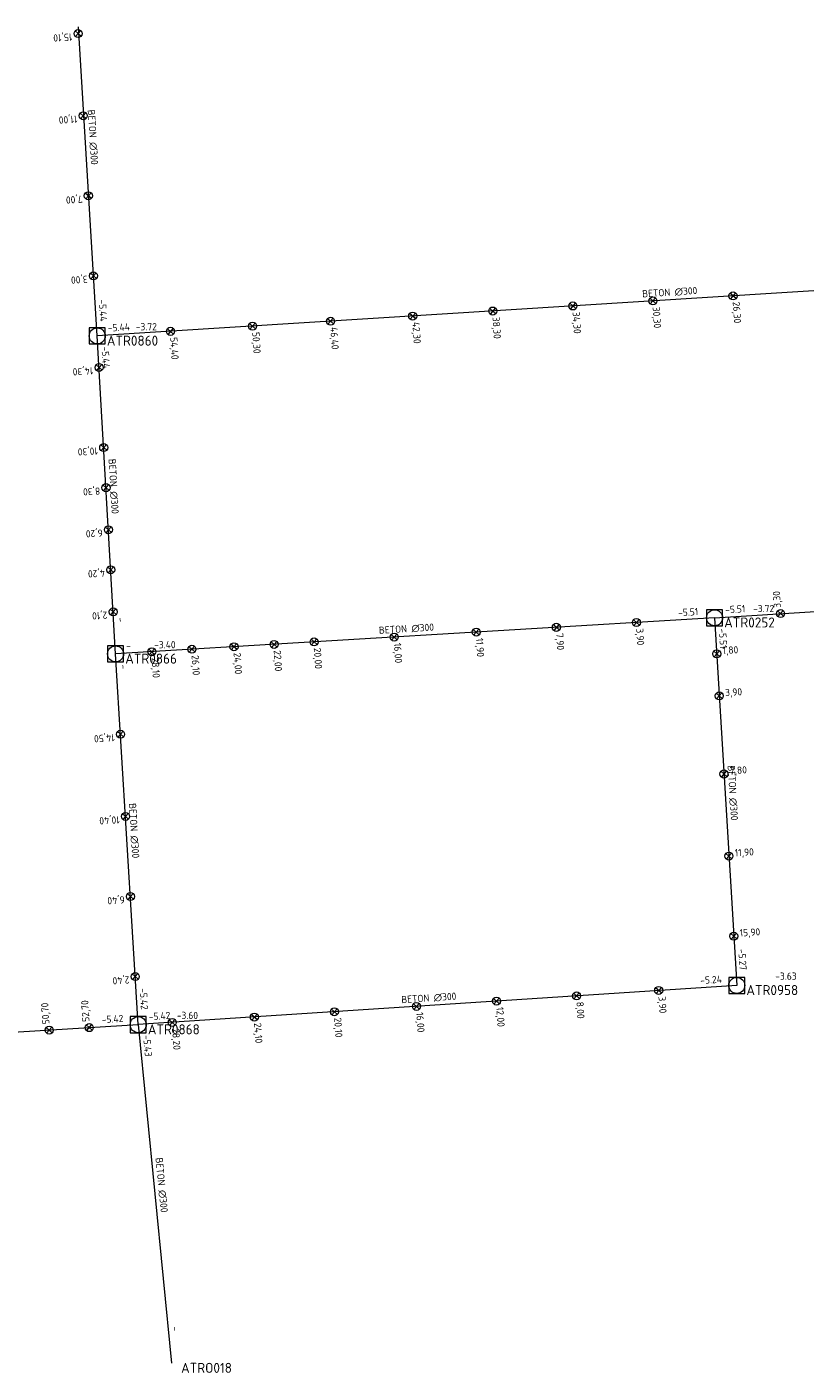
# Model space of a CAD drawing. Header units: metres. Extents: x 162232 to 162755, y 502539 to 502988.
# Tile 51 of 64: x 162504 to 162543, y 502921 to 502988. Entities that reach past the tile are written whole.
import ezdxf

# ---------------------------------------------------------------- set-up
doc = ezdxf.new("R2010")
doc.units = ezdxf.units.M
doc.header["$LTSCALE"] = 0.001
for name, color, linetype, lineweight in [('B-WE-RI-HWA_BOB-T18', 150, 'Continuous', 0), ('B-WE-RI-HWA_HULPSTUK_INLAAT-S', 150, 'Continuous', 13), ('B-WE-RI-HWA_HULPSTUK_INLAAT-T18', 150, 'Continuous', 0), ('B-WE-RI-HWA_MATERIAAL-T18', 150, 'Continuous', 0), ('B-WE-RI-HWA_PUTDEKSELHOOGTE-T18', 150, 'Continuous', 0), ('B-WE-RI-HWA_PUTNUMMER-T25', 150, 'Continuous', 0), ('B-WE-RI-HWA_RIOOLPUT_INSPECTIEPUT-S', 150, 'Continuous', 13), ('B-WE-RI-HWA_TRANSPORTLEIDING_BETON_300-G', 150, 'Continuous', 13)]:
    doc.layers.add(name, color=color, linetype=linetype, lineweight=lineweight)
doc.styles.add('NLCS-ISO', font='NLCS-ISO.ttf')

# ---------------------------------------------------------------- blocks, each defined once
blk = doc.blocks.new('B-SRI-PUT_HWA-SO')
at = {"flags": 128}
blk.add_lwpolyline([(-0.002, -0.002), (0.002, -0.002), (0.002, 0.002), (-0.002, 0.002), (-0.002, -0.002)], dxfattribs=at)
blk.add_circle((0, 0), 0.002)
blk = doc.blocks.new('SRI-HULP_INLAAT-SO')
for p, q in [((-0.00071, 0.00071), (0.00071, -0.00071)), ((-0.00071, -0.00071), (0.00071, 0.00071))]:
    blk.add_line(p, q)
blk.add_circle((0, 0), 0.001)

msp = doc.modelspace()

# ---------------------------------------------------------------- linework, layer by layer
at = {"layer": 'B-WE-RI-HWA_TRANSPORTLEIDING_BETON_300-G'}
msp.add_line((162507.299, 502972.199), (162506.37, 502987.602), dxfattribs=at)
at = {"layer": 'B-WE-RI-HWA_TRANSPORTLEIDING_BETON_300-G', "flags": 128}
for points in [[(162565.241, 502975.851), (162507.299, 502972.199)], [(162508.215, 502956.351), (162507.299, 502972.199)], [(162538.073, 502958.152), (162588.958, 502961.343)], [(162538.073, 502958.152), (162508.215, 502956.351)], [(162538.073, 502958.152), (162539.18, 502939.83)], [(162509.343, 502937.872), (162508.215, 502956.351)], [(162539.18, 502939.83), (162509.343, 502937.872)], [(162454.299, 502934.504), (162509.343, 502937.872)], [(162509.343, 502937.872), (162511, 502921)]]:
    msp.add_lwpolyline(points, dxfattribs=at)

# ---------------------------------------------------------------- block references
at = {"layer": 'B-WE-RI-HWA_HULPSTUK_INLAAT-S', "linetype": 'Continuous', "lineweight": 0}
for p, xscale, yscale, rotation in [((162506.343, 502987.269), 200, 200, 93.63132468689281), ((162506.602, 502983.177), 200, 200, 93.63132468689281), ((162506.856, 502979.185), 200, 200, 93.63132468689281), ((162507.109, 502975.193), 200, 200, 93.63132468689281), ((162535.001, 502973.945), 200, 200, 183.6064989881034), ((162538.993, 502974.197), 200, 200, 183.6064989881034), ((162527.017, 502973.442), 200, 200, 183.6064989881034), ((162531.009, 502973.693), 200, 200, 183.6064989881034), ((162515.041, 502972.687), 200, 200, 183.6064989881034), ((162518.933, 502972.932), 200, 200, 183.6064989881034), ((162523.025, 502973.19), 200, 200, 183.6064989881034), ((162510.949, 502972.429), 200, 200, 183.6064989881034), ((162507.39, 502970.627), 200, 200, 93.30796359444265), ((162507.621, 502966.634), 200, 200, 93.30796359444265), ((162507.736, 502964.637), 200, 200, 93.30796359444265), ((162507.857, 502962.541), 200, 200, 93.30796359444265), ((162507.973, 502960.544), 200, 200, 93.30796359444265), ((162508.094, 502958.448), 200, 200, 93.30796359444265), ((162534.18, 502957.917), 200, 200, 183.4518328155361), ((162541.367, 502958.359), 200, 200, 3.588321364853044), ((162522.102, 502957.189), 200, 200, 183.4518328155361), ((162526.195, 502957.436), 200, 200, 183.4518328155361), ((162530.187, 502957.676), 200, 200, 183.4518328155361), ((162510.024, 502956.46), 200, 200, 183.4518328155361), ((162512.02, 502956.581), 200, 200, 183.4518328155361), ((162514.117, 502956.707), 200, 200, 183.4518328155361), ((162516.113, 502956.827), 200, 200, 183.4518328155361), ((162518.109, 502956.948), 200, 200, 183.4518328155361), ((162538.182, 502956.355), 200, 200, 273.4575601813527), ((162538.308, 502954.259), 200, 200, 273.4575601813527), ((162508.46, 502952.345), 200, 200, 93.49312976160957), ((162538.543, 502950.366), 200, 200, 273.4575601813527), ((162508.709, 502948.253), 200, 200, 93.49312976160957), ((162538.791, 502946.274), 200, 200, 273.4575601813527), ((162508.953, 502944.26), 200, 200, 93.49312976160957), ((162539.032, 502942.281), 200, 200, 273.4575601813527), ((162509.197, 502940.268), 200, 200, 93.49312976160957), ((162527.206, 502939.044), 200, 200, 183.7545501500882), ((162531.197, 502939.306), 200, 200, 183.7545501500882), ((162535.288, 502939.575), 200, 200, 183.7545501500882), ((162519.123, 502938.514), 200, 200, 183.7545501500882), ((162523.214, 502938.782), 200, 200, 183.7545501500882), ((162506.901, 502937.723), 200.0000000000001, 200.0000000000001, 3.50141526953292), ((162511.041, 502937.983), 200, 200, 183.7545501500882), ((162515.132, 502938.252), 200, 200, 183.7545501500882), ((162504.904, 502937.6), 200.0000000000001, 200.0000000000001, 3.50141526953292)]:
    msp.add_blockref('SRI-HULP_INLAAT-SO', p, dxfattribs=dict(at, xscale=xscale, yscale=yscale, rotation=rotation))
at = {"layer": 'B-WE-RI-HWA_RIOOLPUT_INSPECTIEPUT-S', "linetype": 'Continuous', "lineweight": 0, "xscale": 200, "yscale": 200}
for p in [(162507.299, 502972.199), (162538.073, 502958.152), (162508.215, 502956.351), (162539.18, 502939.83), (162509.343, 502937.872)]:
    msp.add_blockref('B-SRI-PUT_HWA-SO', p, dxfattribs=at)

# ---------------------------------------------------------------- texts
at = {"layer": 'B-WE-RI-HWA_BOB-T18', "linetype": 'Continuous', "lineweight": 0, "char_height": 0.36, "attachment_point": 7, "line_spacing_factor": 0.8, "style": 'NLCS-ISO'}
for s, insert, rotation in [('{\\C256;-5.44}', (162507.372, 502974.007), 273.45116), ('{\\C256;-5.44}', (162507.837, 502972.414), 3.6065), ('{\\C256;-5.44}', (162507.512, 502971.66), 273.30796), ('{\\C256;-5.51}', (162538.611, 502958.367), 3.58832), ('{\\C256;-}', (162508.292, 502958.158), 273.30796), ('{\\C256;-5.51}', (162536.265, 502958.224), 3.45183), ('{\\C256;-5.51}', (162538.287, 502957.614), 273.45756), ('{\\C256;-}', (162508.753, 502956.565), 3.45183), ('{\\C256;-}', (162508.429, 502955.813), 273.49313), ('{\\C256;-5.27}', (162539.252, 502941.638), 273.45756), ('{\\C256;-5.24}', (162537.372, 502939.893), 3.75455), ('{\\C256;-5.42}', (162509.414, 502939.68), 273.49313), ('{\\C256;-5.42}', (162507.535, 502937.943), 3.50142), ('{\\C256;-5.42}', (162509.88, 502938.089), 3.75455), ('{\\C256;-5.43}', (162509.577, 502937.342), 275.60903), ('{\\C256;-}', (162511.004, 502922.809), 275.60903)]:
    msp.add_mtext(s, dxfattribs=dict(at, insert=insert, rotation=rotation))
at = {"layer": 'B-WE-RI-HWA_HULPSTUK_INLAAT-T18', "linetype": 'Continuous', "lineweight": 0, "char_height": 0.36, "attachment_point": 7, "line_spacing_factor": 0.8, "style": 'NLCS-ISO'}
for s, insert, rotation in [('{\\C256;15,10}', (162506.036, 502987.368), 183.63132), ('{\\C256;11,00}', (162506.295, 502983.276), 183.63132), ('{\\C256;7,00}', (162506.549, 502979.285), 183.63132), ('{\\C256;3,00}', (162506.802, 502975.293), 183.63132), ('{\\C256;30,30}', (162534.901, 502973.638), 273.6065), ('{\\C256;26,30}', (162538.893, 502973.89), 273.6065), ('{\\C256;42,30}', (162522.925, 502972.883), 273.6065), ('{\\C256;38,30}', (162526.917, 502973.135), 273.6065), ('{\\C256;34,30}', (162530.909, 502973.387), 273.6065), ('{\\C256;54,40}', (162510.849, 502972.122), 273.6065), ('{\\C256;50,30}', (162514.941, 502972.38), 273.6065), ('{\\C256;46,40}', (162518.833, 502972.625), 273.6065), ('{\\C256;14,30}', (162507.083, 502970.728), 183.30796), ('{\\C256;10,30}', (162507.314, 502966.735), 183.30796), ('{\\C256;8,30}', (162507.43, 502964.738), 183.30796), ('{\\C256;6,20}', (162507.551, 502962.642), 183.30796), ('{\\C256;4,20}', (162507.666, 502960.645), 183.30796), ('{\\C256;3,30}', (162541.466, 502958.665), 93.58832), ('{\\C256;2,10}', (162507.787, 502958.549), 183.30796), ('{\\C256;7,90}', (162530.087, 502957.37), 273.45183), ('{\\C256;3,90}', (162534.08, 502957.611), 273.45183), ('{\\C256;16,00}', (162522.002, 502956.882), 273.45183), ('{\\C256;11,90}', (162526.094, 502957.129), 273.45183), ('{\\C256;1,80}', (162538.488, 502956.255), 3.45756), ('{\\C256;28,10}', (162509.923, 502956.154), 273.45183), ('{\\C256;26,10}', (162511.92, 502956.274), 273.45183), ('{\\C256;24,00}', (162514.016, 502956.4), 273.45183), ('{\\C256;22,00}', (162516.012, 502956.521), 273.45183), ('{\\C256;20,00}', (162518.009, 502956.641), 273.45183), ('{\\C256;3,90}', (162538.615, 502954.159), 3.45756), ('{\\C256;14,50}', (162508.153, 502952.445), 183.49313), ('{\\C256;7,80}', (162538.85, 502950.266), 3.45756), ('{\\C256;10,40}', (162508.403, 502948.353), 183.49313), ('{\\C256;11,90}', (162539.097, 502946.173), 3.45756), ('{\\C256;6,40}', (162508.646, 502944.36), 183.49313), ('{\\C256;15,90}', (162539.339, 502942.18), 3.45756), ('{\\C256;2,40}', (162508.89, 502940.368), 183.49313), ('{\\C256;52,70}', (162507.001, 502938.029), 93.50142), ('{\\C256;3,90}', (162535.189, 502939.267), 273.75455), ('{\\C256;50,70}', (162505.005, 502937.907), 93.50142), ('{\\C256;12,00}', (162527.107, 502938.737), 273.75455), ('{\\C256;8,00}', (162531.098, 502938.999), 273.75455), ('{\\C256;24,10}', (162515.033, 502937.945), 273.75455), ('{\\C256;20,10}', (162519.024, 502938.207), 273.75455), ('{\\C256;16,00}', (162523.115, 502938.475), 273.75455), ('{\\C256;28,20}', (162510.942, 502937.676), 273.75455)]:
    msp.add_mtext(s, dxfattribs=dict(at, insert=insert, rotation=rotation))
at = {"layer": 'B-WE-RI-HWA_MATERIAAL-T18', "linetype": 'Continuous', "lineweight": 0, "char_height": 0.36, "attachment_point": 8, "line_spacing_factor": 0.8, "style": 'NLCS-ISO'}
for insert, rotation in [((162506.884, 502982.094), 273.45116), ((162535.851, 502974.18), 3.6065), ((162507.914, 502964.693), 273.30796), ((162522.725, 502957.408), 3.45183), ((162538.783, 502949.41), 273.45756), ((162508.935, 502947.53), 273.49313), ((162523.842, 502939.005), 3.75455), ((162510.312, 502929.86), 275.60903)]:
    msp.add_mtext('{\\C256;BETON ∅300}', dxfattribs=dict(at, insert=insert, rotation=rotation))
at = {"layer": 'B-WE-RI-HWA_PUTDEKSELHOOGTE-T18', "linetype": 'Continuous', "lineweight": 0, "char_height": 0.36, "attachment_point": 7, "line_spacing_factor": 0.8, "style": 'NLCS-ISO'}
for s, insert in [('{\\C256;-3.72}', (162509.219, 502972.48)), ('{\\C256;-3.72}', (162539.993, 502958.433)), ('{\\C256;-3.40}', (162510.135, 502956.632)), ('{\\C256;-3.63}', (162541.1, 502940.111)), ('{\\C256;-3.60}', (162511.263, 502938.153))]:
    msp.add_mtext(s, dxfattribs=dict(at, insert=insert))
at = {"layer": 'B-WE-RI-HWA_PUTNUMMER-T25', "linetype": 'Continuous', "lineweight": 0, "char_height": 0.5, "attachment_point": 7, "line_spacing_factor": 0.8, "style": 'NLCS-ISO'}
for s, insert in [('{\\C256;ATR0860}', (162507.779, 502971.714)), ('{\\C256;ATR0252}', (162538.553, 502957.667)), ('{\\C256;ATR0866}', (162508.695, 502955.866)), ('{\\C256;ATR0958}', (162539.66, 502939.345)), ('{\\C256;ATR0868}', (162509.823, 502937.387)), ('{\\C256;ATRO018}', (162511.48, 502920.515))]:
    msp.add_mtext(s, dxfattribs=dict(at, insert=insert))

doc.saveas('drawing.dxf')
